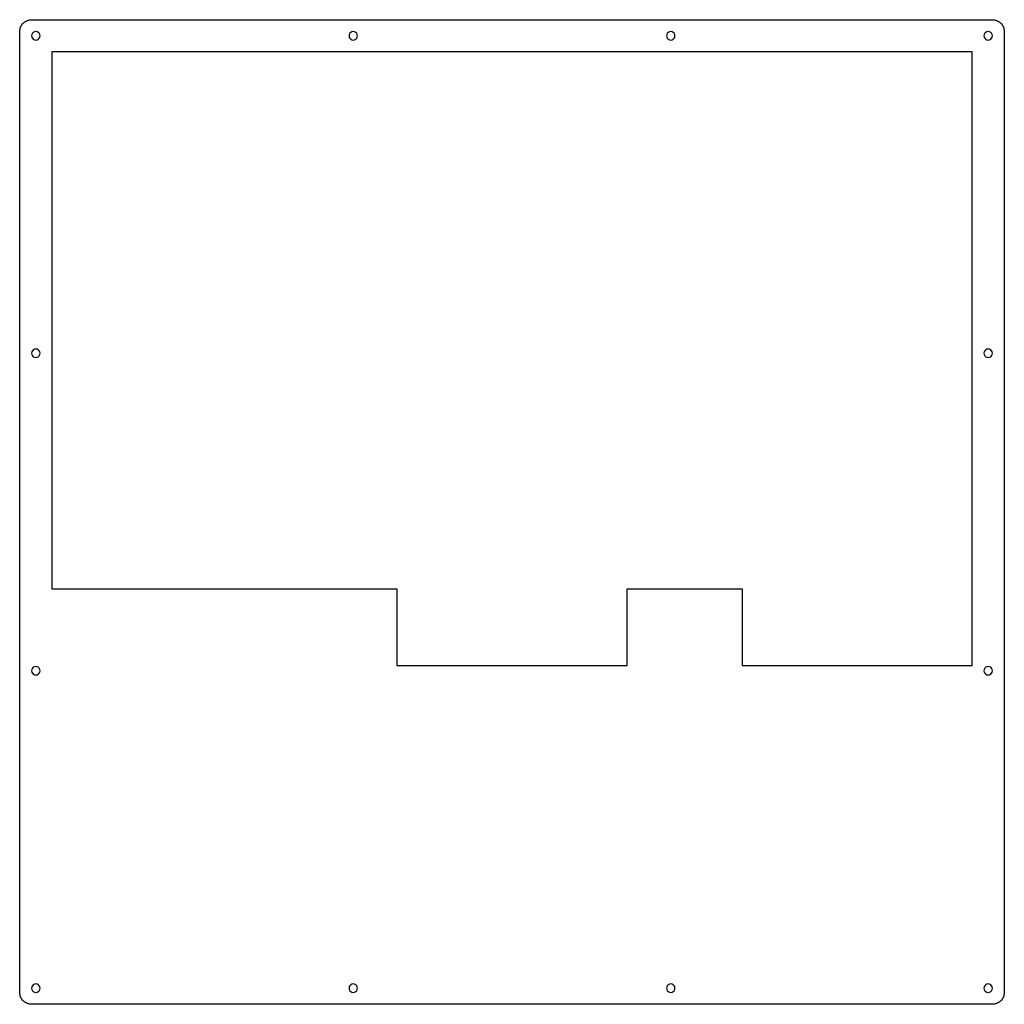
# Model space of a CAD drawing. Extents: x 0 to 245, y 0 to 245.
import ezdxf

# ---------------------------------------------------------------- set-up
doc = ezdxf.new("R2010")
doc.units = 0
doc.header["$MEASUREMENT"] = 0

msp = doc.modelspace()

# ---------------------------------------------------------------- linework, layer by layer
at = {"color": 0}
for p, q in [((2.16765, 244.586), (2.39503, 244.65)), ((2.39503, 244.65), (2.62516, 244.697)), ((2.62516, 244.697), (2.85943, 244.723)), ((2.85943, 244.723), (3.09507, 244.733)), ((3.09507, 244.733), (241.697, 244.733)), ((241.697, 244.733), (241.931, 244.723)), ((241.931, 244.723), (242.165, 244.697)), ((242.165, 244.697), (242.397, 244.65)), ((242.397, 244.65), (242.623, 244.586)), ((0.104731, 241.969), (0.130914, 242.203)), ((0.130914, 242.203), (0.177767, 242.433)), ((0.177767, 242.433), (0.241157, 242.66)), ((0.241157, 242.66), (0.323839, 242.88)), ((0.323839, 242.88), (0.421679, 243.094)), ((0.421679, 243.094), (0.537436, 243.301)), ((0.537436, 243.301), (0.666972, 243.497)), ((0.666972, 243.497), (0.813043, 243.681)), ((0.813043, 243.681), (0.972894, 243.855)), ((0.972894, 243.855), (1.14653, 244.015)), ((1.14653, 244.015), (1.33119, 244.161)), ((1.33119, 244.161), (1.52687, 244.29)), ((1.52687, 244.29), (1.73357, 244.406)), ((1.73357, 244.406), (1.94717, 244.504)), ((1.94717, 244.504), (2.16765, 244.586)), ((242.623, 244.586), (242.845, 244.504)), ((242.845, 244.504), (243.057, 244.406)), ((243.057, 244.406), (243.264, 244.29)), ((243.264, 244.29), (243.459, 244.161)), ((243.459, 244.161), (243.644, 244.015)), ((243.644, 244.015), (243.818, 243.855)), ((243.818, 243.855), (243.978, 243.681)), ((243.978, 243.681), (244.124, 243.497)), ((244.124, 243.497), (244.253, 243.301)), ((244.253, 243.301), (244.369, 243.094)), ((244.369, 243.094), (244.468, 242.88)), ((244.468, 242.88), (244.549, 242.66)), ((244.549, 242.66), (244.613, 242.433)), ((244.613, 242.433), (244.66, 242.203)), ((244.66, 242.203), (244.686, 241.969)), ((0.095085, 241.733), (0.104731, 241.969)), ((0.095085, 3.13228), (0.095085, 241.733)), ((3.09507, 241.058), (3.04409, 240.734)), ((3.04409, 240.734), (3.09507, 240.409)), ((3.24528, 241.35), (3.09507, 241.058)), ((3.09507, 240.409), (3.24528, 240.115)), ((3.47817, 241.583), (3.24528, 241.35)), ((3.24528, 240.115), (3.47817, 239.883)), ((3.77031, 241.733), (3.47817, 241.583)), ((3.47817, 239.883), (3.77031, 239.735)), ((4.09554, 241.784), (3.77031, 241.733)), ((3.77031, 239.735), (4.09554, 239.684)), ((4.41935, 241.733), (4.09554, 241.784)), ((4.09554, 239.684), (4.41935, 239.735)), ((4.7129, 241.583), (4.41935, 241.733)), ((4.41935, 239.735), (4.7129, 239.883)), ((4.94439, 241.35), (4.7129, 241.583)), ((4.7129, 239.883), (4.94439, 240.115)), ((5.09323, 241.058), (4.94439, 241.35)), ((4.94439, 240.115), (5.09323, 240.409)), ((5.14558, 240.734), (5.09323, 241.058)), ((5.09323, 240.409), (5.14558, 240.734)), ((81.963, 241.058), (81.9118, 240.732)), ((81.9118, 240.732), (81.963, 240.409)), ((82.1133, 241.35), (81.963, 241.058)), ((81.963, 240.409), (82.1133, 240.115)), ((82.3447, 241.583), (82.1133, 241.35)), ((82.1133, 240.115), (82.3447, 239.883)), ((82.6368, 241.733), (82.3447, 241.583)), ((82.3447, 239.883), (82.6368, 239.735)), ((82.962, 241.782), (82.6368, 241.733)), ((82.6368, 239.735), (82.962, 239.682)), ((83.2859, 241.733), (82.962, 241.782)), ((82.962, 239.682), (83.2859, 239.735)), ((83.5794, 241.583), (83.2859, 241.733)), ((83.2859, 239.735), (83.5794, 239.883)), ((83.8108, 241.35), (83.5794, 241.583)), ((83.5794, 239.883), (83.8108, 240.115)), ((83.9611, 241.058), (83.8108, 241.35)), ((83.8108, 240.115), (83.9611, 240.409)), ((84.0123, 240.732), (83.9611, 241.058)), ((83.9611, 240.409), (84.0123, 240.732)), ((160.831, 241.058), (160.78, 240.732)), ((160.78, 240.732), (160.831, 240.409)), ((160.98, 241.35), (160.831, 241.058)), ((160.831, 240.409), (160.98, 240.115)), ((161.211, 241.583), (160.98, 241.35)), ((160.98, 240.115), (161.211, 239.883)), ((161.505, 241.733), (161.211, 241.583)), ((161.211, 239.883), (161.505, 239.735)), ((161.83, 241.782), (161.505, 241.733)), ((161.505, 239.735), (161.83, 239.682)), ((162.154, 241.733), (161.83, 241.782)), ((161.83, 239.682), (162.154, 239.735)), ((162.446, 241.583), (162.154, 241.733)), ((162.154, 239.735), (162.446, 239.883)), ((162.679, 241.35), (162.446, 241.583)), ((162.446, 239.883), (162.679, 240.115)), ((162.828, 241.058), (162.679, 241.35)), ((162.679, 240.115), (162.828, 240.409)), ((162.88, 240.732), (162.828, 241.058)), ((162.828, 240.409), (162.88, 240.732)), ((239.697, 241.058), (239.647, 240.732)), ((239.647, 240.732), (239.697, 240.409)), ((239.846, 241.35), (239.697, 241.058)), ((239.697, 240.409), (239.846, 240.115)), ((240.079, 241.583), (239.846, 241.35)), ((239.846, 240.115), (240.079, 239.883)), ((240.371, 241.733), (240.079, 241.583)), ((240.079, 239.883), (240.371, 239.735)), ((240.696, 241.782), (240.371, 241.733)), ((240.371, 239.735), (240.696, 239.682)), ((241.02, 241.733), (240.696, 241.782)), ((240.696, 239.682), (241.02, 239.735)), ((241.314, 241.583), (241.02, 241.733)), ((241.02, 239.735), (241.314, 239.883)), ((241.545, 241.35), (241.314, 241.583)), ((241.314, 239.883), (241.545, 240.115)), ((241.694, 241.058), (241.545, 241.35)), ((241.545, 240.115), (241.694, 240.409)), ((241.747, 240.732), (241.694, 241.058)), ((241.694, 240.409), (241.747, 240.732)), ((244.686, 241.969), (244.697, 241.733)), ((244.697, 241.733), (244.697, 3.1309)), ((8.09322, 236.735), (8.09322, 103.382)), ((236.696, 236.735), (8.09322, 236.735)), ((236.696, 84.3319), (236.696, 236.735)), ((3.09507, 162.191), (3.04409, 161.866)), ((3.04409, 161.866), (3.09507, 161.542)), ((3.24528, 162.483), (3.09507, 162.191)), ((3.09507, 161.542), (3.24528, 161.248)), ((3.47817, 162.715), (3.24528, 162.483)), ((3.77031, 162.865), (3.47817, 162.715)), ((4.09554, 162.916), (3.77031, 162.865)), ((4.41935, 162.865), (4.09554, 162.916)), ((4.7129, 162.715), (4.41935, 162.865)), ((4.94439, 162.483), (4.7129, 162.715)), ((5.09323, 162.191), (4.94439, 162.483)), ((4.94439, 161.248), (5.09323, 161.542)), ((5.14558, 161.866), (5.09323, 162.191)), ((5.09323, 161.542), (5.14558, 161.866)), ((239.697, 162.191), (239.647, 161.866)), ((239.647, 161.866), (239.697, 161.542)), ((239.846, 162.483), (239.697, 162.191)), ((239.697, 161.542), (239.846, 161.248)), ((240.079, 162.715), (239.846, 162.483)), ((240.371, 162.865), (240.079, 162.715)), ((240.696, 162.916), (240.371, 162.865)), ((241.02, 162.865), (240.696, 162.916)), ((241.314, 162.715), (241.02, 162.865)), ((241.545, 162.483), (241.314, 162.715)), ((241.694, 162.191), (241.545, 162.483)), ((241.545, 161.248), (241.694, 161.542)), ((241.747, 161.866), (241.694, 162.191)), ((241.694, 161.542), (241.747, 161.866)), ((3.24528, 161.248), (3.47817, 161.017)), ((3.47817, 161.017), (3.77031, 160.867)), ((3.77031, 160.867), (4.09554, 160.816)), ((4.09554, 160.816), (4.41935, 160.867)), ((4.41935, 160.867), (4.7129, 161.017)), ((4.7129, 161.017), (4.94439, 161.248)), ((239.846, 161.248), (240.079, 161.017)), ((240.079, 161.017), (240.371, 160.867)), ((240.371, 160.867), (240.696, 160.816)), ((240.696, 160.816), (241.02, 160.867)), ((241.02, 160.867), (241.314, 161.017)), ((241.314, 161.017), (241.545, 161.248)), ((8.09322, 103.382), (93.8195, 103.382)), ((93.8195, 103.382), (93.8195, 84.3319)), ((150.971, 84.3319), (150.971, 103.382)), ((150.971, 103.382), (179.544, 103.382)), ((179.544, 103.382), (179.544, 84.3319)), ((3.09507, 83.3229), (3.04409, 82.9991)), ((3.24528, 83.6164), (3.09507, 83.3229)), ((3.47817, 83.8482), (3.24528, 83.6164)), ((3.77031, 83.9971), (3.47817, 83.8482)), ((4.09554, 84.0493), (3.77031, 83.9971)), ((4.41935, 83.9971), (4.09554, 84.0493)), ((4.7129, 83.8482), (4.41935, 83.9971)), ((4.94439, 83.6164), (4.7129, 83.8482)), ((5.09323, 83.3229), (4.94439, 83.6164)), ((5.14558, 82.9991), (5.09323, 83.3229)), ((93.8195, 84.3319), (150.971, 84.3319)), ((179.544, 84.3319), (236.696, 84.3319)), ((239.697, 83.3229), (239.647, 82.998)), ((239.846, 83.6164), (239.697, 83.3229)), ((240.079, 83.8482), (239.846, 83.6164)), ((240.371, 83.9971), (240.079, 83.8482)), ((240.696, 84.0479), (240.371, 83.9971)), ((241.02, 83.9971), (240.696, 84.0479)), ((241.314, 83.8482), (241.02, 83.9971)), ((241.545, 83.6164), (241.314, 83.8482)), ((241.694, 83.3229), (241.545, 83.6164)), ((241.747, 82.998), (241.694, 83.3229)), ((3.04409, 82.9991), (3.09507, 82.6742)), ((3.09507, 82.6742), (3.24528, 82.3817)), ((3.24528, 82.3817), (3.47817, 82.1489)), ((3.47817, 82.1489), (3.77031, 82)), ((3.77031, 82), (4.09554, 81.9478)), ((4.09554, 81.9478), (4.41935, 82)), ((4.41935, 82), (4.7129, 82.1489)), ((4.7129, 82.1489), (4.94439, 82.3817)), ((4.94439, 82.3817), (5.09323, 82.6742)), ((5.09323, 82.6742), (5.14558, 82.9991)), ((239.647, 82.998), (239.697, 82.6742)), ((239.697, 82.6742), (239.846, 82.3817)), ((239.846, 82.3817), (240.079, 82.1489)), ((240.079, 82.1489), (240.371, 82)), ((240.371, 82), (240.696, 81.9478)), ((240.696, 81.9478), (241.02, 82)), ((241.02, 82), (241.314, 82.1489)), ((241.314, 82.1489), (241.545, 82.3817)), ((241.545, 82.3817), (241.694, 82.6742)), ((241.694, 82.6742), (241.747, 82.998)), ((3.47817, 4.98161), (3.24528, 4.74871)), ((3.77031, 5.13045), (3.47817, 4.98161)), ((4.09554, 5.18142), (3.77031, 5.13045)), ((4.41935, 5.13045), (4.09554, 5.18142)), ((4.7129, 4.98161), (4.41935, 5.13045)), ((4.94439, 4.74871), (4.7129, 4.98161)), ((82.3447, 4.98161), (82.1133, 4.74871)), ((82.6368, 5.13045), (82.3447, 4.98161)), ((82.962, 5.18142), (82.6368, 5.13045)), ((83.2859, 5.13045), (82.962, 5.18142)), ((83.5794, 4.98161), (83.2859, 5.13045)), ((83.8108, 4.74871), (83.5794, 4.98161)), ((161.211, 4.98161), (160.98, 4.74871)), ((161.505, 5.13045), (161.211, 4.98161)), ((161.83, 5.18142), (161.505, 5.13045)), ((162.154, 5.13045), (161.83, 5.18142)), ((162.446, 4.98161), (162.154, 5.13045)), ((162.679, 4.74871), (162.446, 4.98161)), ((240.079, 4.98161), (239.846, 4.74871)), ((240.371, 5.13045), (240.079, 4.98161)), ((240.696, 5.18142), (240.371, 5.13045)), ((241.02, 5.13045), (240.696, 5.18142)), ((241.314, 4.98161), (241.02, 5.13045)), ((241.545, 4.74871), (241.314, 4.98161)), ((0.104731, 2.89664), (0.095085, 3.13228)), ((0.130914, 2.66237), (0.104731, 2.89664)), ((0.177767, 2.43086), (0.130914, 2.66237)), ((3.09507, 4.45657), (3.04409, 4.13135)), ((3.04409, 4.13135), (3.09507, 3.80753)), ((3.24528, 4.74871), (3.09507, 4.45657)), ((3.09507, 3.80753), (3.24528, 3.514)), ((3.24528, 3.514), (3.47817, 3.28249)), ((3.47817, 3.28249), (3.77031, 3.13366)), ((3.77031, 3.13366), (4.09554, 3.0813)), ((4.09554, 3.0813), (4.41935, 3.13366)), ((4.41935, 3.13366), (4.7129, 3.28249)), ((4.7129, 3.28249), (4.94439, 3.514)), ((5.09323, 4.45657), (4.94439, 4.74871)), ((4.94439, 3.514), (5.09323, 3.80753)), ((5.14558, 4.13135), (5.09323, 4.45657)), ((5.09323, 3.80753), (5.14558, 4.13135)), ((81.963, 4.45657), (81.9118, 4.13135)), ((81.9118, 4.13135), (81.963, 3.80753)), ((82.1133, 4.74871), (81.963, 4.45657)), ((81.963, 3.80753), (82.1133, 3.514)), ((82.1133, 3.514), (82.3447, 3.28249)), ((82.3447, 3.28249), (82.6368, 3.13366)), ((82.6368, 3.13366), (82.962, 3.0813)), ((82.962, 3.0813), (83.2859, 3.13366)), ((83.2859, 3.13366), (83.5794, 3.28249)), ((83.5794, 3.28249), (83.8108, 3.514)), ((83.9611, 4.45657), (83.8108, 4.74871)), ((83.8108, 3.514), (83.9611, 3.80753)), ((84.0123, 4.13135), (83.9611, 4.45657)), ((83.9611, 3.80753), (84.0123, 4.13135)), ((160.831, 4.45657), (160.78, 4.13135)), ((160.78, 4.13135), (160.831, 3.80753)), ((160.98, 4.74871), (160.831, 4.45657)), ((160.831, 3.80753), (160.98, 3.514)), ((160.98, 3.514), (161.211, 3.28249)), ((161.211, 3.28249), (161.505, 3.13366)), ((161.505, 3.13366), (161.83, 3.0813)), ((161.83, 3.0813), (162.154, 3.13366)), ((162.154, 3.13366), (162.446, 3.28249)), ((162.446, 3.28249), (162.679, 3.514)), ((162.828, 4.45657), (162.679, 4.74871)), ((162.679, 3.514), (162.828, 3.80753)), ((162.88, 4.13135), (162.828, 4.45657)), ((162.828, 3.80753), (162.88, 4.13135)), ((239.697, 4.45657), (239.647, 4.13135)), ((239.647, 4.13135), (239.697, 3.80753)), ((239.846, 4.74871), (239.697, 4.45657)), ((239.697, 3.80753), (239.846, 3.514)), ((239.846, 3.514), (240.079, 3.28249)), ((240.079, 3.28249), (240.371, 3.13366)), ((240.371, 3.13366), (240.696, 3.0813)), ((240.696, 3.0813), (241.02, 3.13366)), ((241.02, 3.13366), (241.314, 3.28249)), ((241.314, 3.28249), (241.545, 3.514)), ((241.694, 4.45657), (241.545, 4.74871)), ((241.545, 3.514), (241.694, 3.80753)), ((241.747, 4.13135), (241.694, 4.45657)), ((241.694, 3.80753), (241.747, 4.13135)), ((244.66, 2.66237), (244.613, 2.43086)), ((244.686, 2.89664), (244.66, 2.66237)), ((244.697, 3.1309), (244.686, 2.89664)), ((0.241157, 2.20486), (0.177767, 2.43086)), ((0.323839, 1.983), (0.241157, 2.20486)), ((0.421679, 1.77078), (0.323839, 1.983)), ((0.537436, 1.56407), (0.421679, 1.77078)), ((0.666972, 1.36839), (0.537436, 1.56407)), ((0.813043, 1.18374), (0.666972, 1.36839)), ((0.972894, 1.0101), (0.813043, 1.18374)), ((1.14653, 0.850251), (0.972894, 1.0101)), ((1.33119, 0.704176), (1.14653, 0.850251)), ((1.52687, 0.574643), (1.33119, 0.704176)), ((1.73357, 0.458886), (1.52687, 0.574643)), ((1.94717, 0.359668), (1.73357, 0.458886)), ((2.16765, 0.278364), (1.94717, 0.359668)), ((2.39503, 0.214974), (2.16765, 0.278364)), ((2.62516, 0.168121), (2.39503, 0.214974)), ((2.85943, 0.141938), (2.62516, 0.168121)), ((3.09507, 0.130914), (2.85943, 0.141938)), ((241.697, 0.130914), (3.09507, 0.130914)), ((241.931, 0.141938), (241.697, 0.130914)), ((242.165, 0.168121), (241.931, 0.141938)), ((242.397, 0.214974), (242.165, 0.168121)), ((242.623, 0.278364), (242.397, 0.214974)), ((242.845, 0.359668), (242.623, 0.278364)), ((243.057, 0.458886), (242.845, 0.359668)), ((243.264, 0.574643), (243.057, 0.458886)), ((243.459, 0.704176), (243.264, 0.574643)), ((243.644, 0.850251), (243.459, 0.704176)), ((243.818, 1.0101), (243.644, 0.850251)), ((243.978, 1.18374), (243.818, 1.0101)), ((244.124, 1.36839), (243.978, 1.18374)), ((244.253, 1.56407), (244.124, 1.36839)), ((244.369, 1.77078), (244.253, 1.56407)), ((244.468, 1.983), (244.369, 1.77078)), ((244.549, 2.20486), (244.468, 1.983)), ((244.613, 2.43086), (244.549, 2.20486))]:
    msp.add_line(p, q, dxfattribs=at)

doc.saveas('drawing.dxf')
